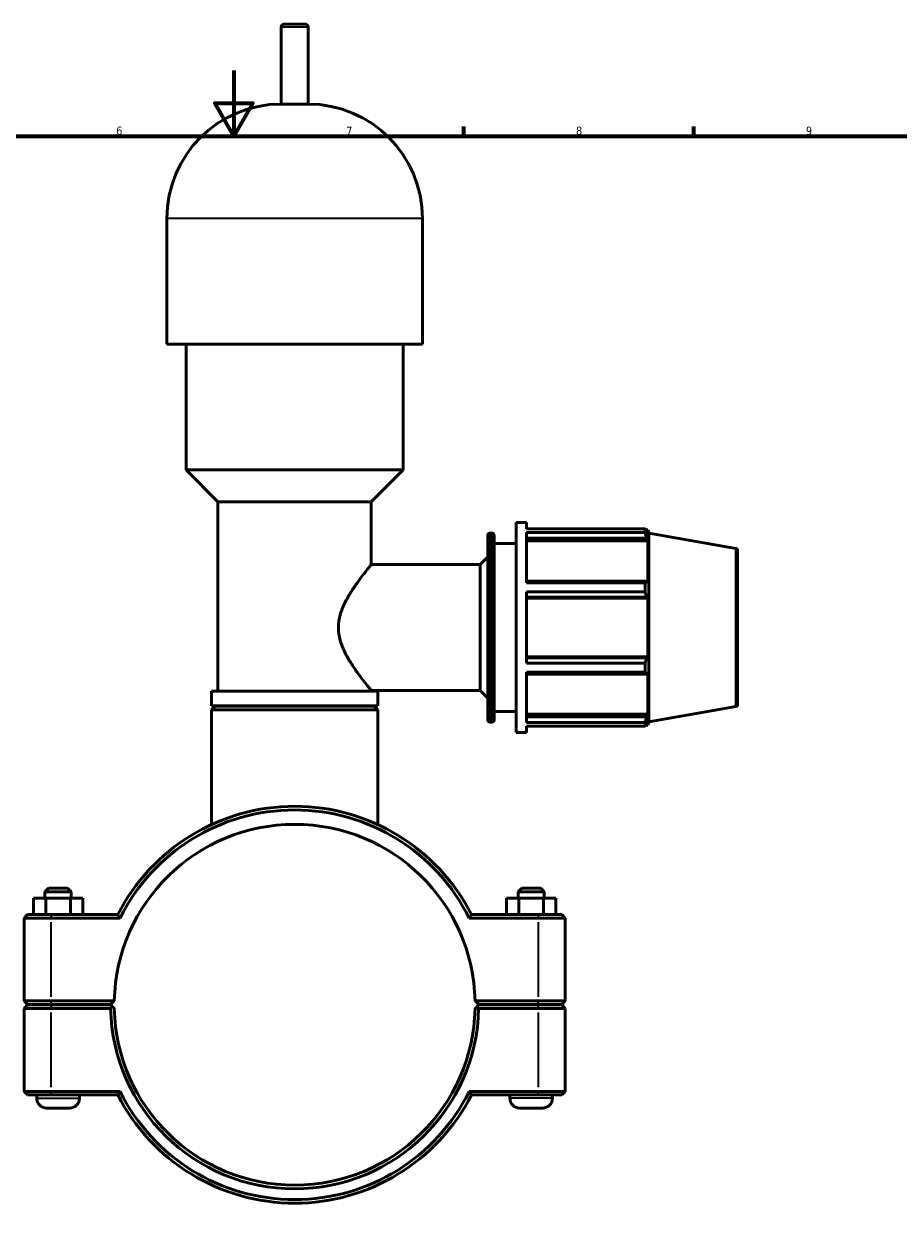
# Model space of a CAD drawing. Header units: millimetres. Extents: x 0 to 1025, y -26 to 1487.
# Tile 4 of 8: x 357 to 623, y 242 to 608. Entities that reach past the tile are written whole.
import ezdxf

# ---------------------------------------------------------------- set-up
doc = ezdxf.new("R2010")
doc.units = ezdxf.units.MM
for name, color, linetype, lineweight in [('Border (ISO)', 7, 'Continuous', 70), ('Visible (ISO)', 7, 'Continuous', 50), ('Visible Narrow (ISO)', 7, 'Continuous', 35)]:
    doc.layers.add(name, color=color, linetype=linetype, lineweight=lineweight)
doc.styles.add('Note Text (ISO)', font='tahoma.ttf')

# ---------------------------------------------------------------- blocks, each defined once
blk = doc.blocks.new('Borders Default Border')
at = {"layer": 'Border (ISO)'}
for p, q in [((490.58, 574), (490.58, 576.9)), ((560.67, 574), (560.67, 576.9))]:
    blk.add_line(p, q, dxfattribs=at)
at = {"layer": 'Border (ISO)', "flags": 128}
for points in [[(420.5, 594), (420.5, 574), (414.73, 584), (426.27, 584), (420.5, 574)], [(20, 20), (20, 574), (821, 574), (821, 20), (20, 20)]]:
    blk.add_lwpolyline(points, dxfattribs=at)
at = {"layer": 'Border (ISO)', "color": 232, "true_color": 0xca0064, "char_height": 2.5, "attachment_point": 7, "style": 'Note Text (ISO)'}
for s, insert in [('6', (384.66, 574.35)), ('7', (454.77, 574.4)), ('8', (524.81, 574.34)), ('9', (594.88, 574.35))]:
    blk.add_mtext(s, dxfattribs=dict(at, insert=insert))

msp = doc.modelspace()

# ---------------------------------------------------------------- linework, layer by layer
at = {"layer": 'Visible (ISO)'}
for p, q in [((435.936, 608.177), (442.126, 608.177)), ((434.936, 583.777), (434.936, 607.177)), ((443.126, 583.777), (443.126, 607.177)), ((443.126, 583.777), (434.936, 583.777)), ((400.079, 510.577), (400.079, 548.92)), ((477.983, 510.577), (477.983, 548.92)), ((477.983, 510.577), (400.079, 510.577)), ((405.922, 472.235), (405.922, 510.577)), ((472.14, 472.235), (472.14, 510.577)), ((472.14, 472.235), (405.922, 472.235)), ((415.66, 462.497), (405.922, 472.235)), ((462.402, 462.497), (472.14, 472.235)), ((462.402, 462.497), (415.66, 462.497)), ((415.66, 404.777), (415.66, 462.497)), ((462.402, 443.377), (462.402, 462.497)), ((506.531, 392.177), (506.531, 456.177)), ((506.531, 456.177), (509.731, 456.177)), ((509.731, 454.287), (509.731, 456.177)), ((509.731, 454.287), (545.852, 454.287)), ((545.852, 453.13), (545.852, 454.287)), ((546.055, 453.937), (546.668, 453.937)), ((547.031, 452.938), (546.668, 453.937)), ((546.668, 452.56), (546.668, 453.937)), ((497.903, 396.017), (497.903, 452.337)), ((498.543, 452.977), (499.191, 452.977)), ((499.831, 452.337), (499.831, 396.017)), ((509.731, 437.806), (509.731, 453.13)), ((545.852, 453.13), (509.731, 453.13)), ((509.731, 451.426), (546.318, 451.426)), ((509.731, 450.575), (546.668, 450.575)), ((546.668, 452.56), (546.318, 453.476)), ((546.318, 451.426), (546.668, 450.575)), ((546.668, 437.919), (546.668, 450.575)), ((547.031, 395.417), (547.031, 452.938)), ((573.502, 448.271), (547.031, 452.938)), ((499.831, 449.777), (506.531, 449.777)), ((574.031, 447.64), (574.031, 400.714)), ((462.402, 443.377), (495.531, 443.377)), ((495.531, 443.377), (497.903, 445.749)), ((495.531, 404.977), (495.531, 443.377)), ((546.318, 438.362), (509.731, 438.362)), ((509.731, 437.806), (545.852, 437.806)), ((545.852, 435.013), (545.852, 437.806)), ((546.668, 437.919), (546.318, 438.362)), ((509.731, 413.342), (509.731, 435.013)), ((545.852, 435.013), (509.731, 435.013)), ((509.731, 433.415), (546.318, 433.415)), ((509.731, 433.126), (546.668, 433.126)), ((546.318, 433.415), (546.668, 433.126)), ((546.668, 415.228), (546.668, 433.126)), ((509.731, 415.228), (546.668, 415.228)), ((546.318, 414.94), (509.731, 414.94)), ((546.668, 415.228), (546.318, 414.94)), ((509.731, 413.342), (545.852, 413.342)), ((509.731, 395.225), (509.731, 410.548)), ((545.852, 410.548), (509.731, 410.548)), ((509.731, 409.992), (546.318, 409.992)), ((545.852, 410.548), (545.852, 413.342)), ((546.318, 409.992), (546.668, 410.436)), ((546.668, 397.78), (546.668, 410.436)), ((464.35, 404.777), (413.712, 404.777)), ((413.712, 400.277), (413.712, 404.777)), ((462.402, 404.777), (462.402, 404.977)), ((462.402, 404.977), (495.531, 404.977)), ((464.35, 400.277), (464.35, 404.777)), ((495.531, 404.977), (497.903, 402.606)), ((464.35, 400.277), (413.712, 400.277)), ((414.812, 400.177), (413.712, 399.077)), ((464.35, 399.077), (413.712, 399.077)), ((413.712, 364.125), (413.712, 399.077)), ((414.812, 400.177), (463.25, 400.177)), ((419.555, 400.177), (419.555, 400.277)), ((458.507, 400.177), (458.507, 400.277)), ((463.25, 400.177), (464.35, 399.077)), ((464.35, 364.125), (464.35, 399.077)), ((573.502, 400.084), (547.031, 395.417)), ((498.543, 395.377), (499.191, 395.377)), ((499.831, 398.577), (506.531, 398.577)), ((509.731, 397.78), (546.668, 397.78)), ((546.318, 396.928), (509.731, 396.928)), ((509.731, 395.225), (545.852, 395.225)), ((545.852, 394.068), (545.852, 395.225)), ((546.668, 397.78), (546.318, 396.928)), ((546.318, 394.879), (546.668, 395.795)), ((546.668, 394.417), (546.668, 395.795)), ((547.031, 395.417), (546.668, 394.417)), ((506.531, 392.177), (509.731, 392.177)), ((509.731, 392.177), (509.731, 394.068)), ((545.852, 394.068), (509.731, 394.068)), ((546.055, 394.417), (546.668, 394.417)), ((364.031, 344.677), (362.931, 343.577)), ((364.031, 344.677), (369.831, 344.677)), ((369.831, 344.677), (370.931, 343.577)), ((508.231, 344.677), (507.131, 343.577)), ((514.031, 344.677), (508.231, 344.677)), ((514.031, 344.677), (515.131, 343.577)), ((359.426, 341.677), (363.213, 341.677)), ((359.426, 336.677), (359.426, 341.677)), ((370.931, 343.577), (362.931, 343.577)), ((362.931, 341.677), (362.931, 343.577)), ((363.213, 341.677), (370.719, 341.677)), ((363.213, 336.677), (363.213, 341.677)), ((370.719, 341.677), (374.437, 341.677)), ((370.719, 336.677), (370.719, 341.677)), ((370.931, 341.677), (370.931, 343.577)), ((374.437, 336.677), (374.437, 341.677)), ((507.344, 341.677), (503.626, 341.677)), ((503.626, 336.677), (503.626, 341.677)), ((507.131, 343.577), (515.131, 343.577)), ((507.131, 343.577), (507.131, 341.677)), ((507.344, 336.677), (507.344, 341.677)), ((514.849, 341.677), (507.344, 341.677)), ((514.849, 336.677), (514.849, 341.677)), ((518.637, 341.677), (514.849, 341.677)), ((515.131, 343.577), (515.131, 341.677)), ((518.637, 336.677), (518.637, 341.677)), ((357.631, 336.677), (356.531, 335.577)), ((357.631, 336.677), (364.781, 336.677)), ((385.142, 336.677), (364.781, 336.677)), ((513.281, 336.677), (492.92, 336.677)), ((513.281, 336.677), (520.431, 336.677)), ((520.431, 336.677), (521.531, 335.577)), ((364.781, 335.577), (356.531, 335.577)), ((356.531, 335.577), (356.531, 310.327)), ((364.781, 335.577), (385.82, 335.577)), ((492.242, 335.577), (513.281, 335.577)), ((521.531, 335.577), (513.281, 335.577)), ((521.531, 310.327), (521.531, 335.577)), ((357.631, 309.227), (356.531, 310.327)), ((356.531, 310.327), (364.781, 310.327)), ((357.631, 309.127), (356.531, 308.027)), ((364.781, 308.027), (356.531, 308.027)), ((356.531, 308.027), (356.531, 282.777)), ((364.781, 309.227), (357.631, 309.227)), ((357.631, 309.127), (364.781, 309.127)), ((360.431, 309.127), (360.431, 309.227)), ((384.043, 310.327), (364.781, 310.327)), ((364.781, 309.227), (382.931, 309.227)), ((382.931, 309.127), (364.781, 309.127)), ((364.781, 308.027), (382.943, 308.027)), ((373.431, 309.127), (373.431, 309.227)), ((382.931, 309.227), (384.043, 310.327)), ((383.486, 308.579), (382.931, 309.127)), ((494.019, 310.327), (495.131, 309.227)), ((513.281, 310.327), (494.019, 310.327)), ((495.131, 309.127), (494.577, 308.579)), ((495.119, 308.027), (513.281, 308.027)), ((495.131, 309.227), (513.281, 309.227)), ((513.281, 309.127), (495.131, 309.127)), ((504.631, 309.227), (504.631, 309.127)), ((513.281, 310.327), (521.531, 310.327)), ((520.431, 309.227), (513.281, 309.227)), ((513.281, 309.127), (520.431, 309.127)), ((521.531, 308.027), (513.281, 308.027)), ((517.631, 309.227), (517.631, 309.127)), ((520.431, 309.227), (521.531, 310.327)), ((520.431, 309.127), (521.531, 308.027)), ((521.531, 282.777), (521.531, 308.027)), ((356.531, 282.777), (364.781, 282.777)), ((357.631, 281.677), (356.531, 282.777)), ((385.82, 282.777), (364.781, 282.777)), ((513.281, 282.777), (492.242, 282.777)), ((513.281, 282.777), (521.531, 282.777)), ((520.431, 281.677), (521.531, 282.777)), ((364.781, 281.677), (357.631, 281.677)), ((360.431, 280.677), (360.431, 281.677)), ((364.781, 281.677), (385.142, 281.677)), ((373.431, 280.677), (373.431, 281.677)), ((492.92, 281.677), (513.281, 281.677)), ((504.631, 281.677), (504.631, 280.677)), ((520.431, 281.677), (513.281, 281.677)), ((517.631, 281.677), (517.631, 280.677)), ((370.431, 277.677), (363.431, 277.677)), ((507.631, 277.677), (514.631, 277.677))]:
    msp.add_line(p, q, dxfattribs=at)
for centre, radius, start, end in [((435.936, 607.177), 1, 90, 180), ((442.126, 607.177), 1, 0, 90), ((434.936, 548.92), 34.857, 90, 180), ((443.126, 548.92), 34.857, 0, 90), ((498.543, 452.337), 0.64, 90, 180), ((499.191, 452.337), 0.64, 0, 90), ((573.391, 447.64), 0.64, 0, 80), ((573.391, 400.714), 0.64, 280, 0), ((498.543, 396.017), 0.64, 180, 270), ((499.191, 396.017), 0.64, 270, 0), ((439.031, 309.177), 60.5, 27.03569, 152.96431), ((439.031, 309.177), 59.4, 26.3878, 153.6122), ((439.031, 309.177), 55, 1.19809, 178.80191), ((439.031, 309.177), 56.1, 181.17459, 358.82541), ((439.031, 309.177), 55, 178.80191, 178.80198), ((439.031, 309.177), 55, 181.19802, 358.80198), ((439.031, 309.177), 55, 1.19802, 1.19809), ((439.031, 309.177), 59.4, 206.3878, 333.6122), ((363.431, 280.677), 3, 180, 270), ((370.431, 280.677), 3, 270, 0), ((439.031, 309.177), 60.5, 207.03569, 332.96431), ((507.631, 280.677), 3, 180, 270), ((514.631, 280.677), 3, 270, 0)]:
    msp.add_arc(centre, radius, start, end, dxfattribs=at)
for points, weights in [([(545.852, 454.287), (546.095, 453.873), (546.318, 453.476)], [1, 1.00110742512, 1.00139794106]), ([(546.318, 451.426), (546.095, 452.261), (545.852, 453.13)], [1.00139794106, 1.00110742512, 1]), ([(545.852, 437.806), (546.095, 438.09), (546.318, 438.362)], [1, 1.00110742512, 1.00139794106]), ([(546.318, 433.415), (546.095, 434.198), (545.852, 435.013)], [1.00139794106, 1.00110742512, 1]), ([(545.852, 413.342), (546.095, 414.157), (546.318, 414.94)], [1, 1.00110742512, 1.00139794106]), ([(546.318, 409.992), (546.095, 410.265), (545.852, 410.548)], [1.00139794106, 1.00110742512, 1]), ([(545.852, 395.225), (546.095, 396.094), (546.318, 396.928)], [1, 1.00110742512, 1.00139794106]), ([(546.318, 394.879), (546.095, 394.482), (545.852, 394.068)], [1.00139794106, 1.00110742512, 1]), ([(384.043, 308.027), (383.766, 308.302), (383.486, 308.579)], [1.01164178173, 1.00874308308, 1.00580210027]), ([(494.577, 308.579), (494.297, 308.302), (494.019, 308.027)], [1.00580210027, 1.00874308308, 1.01164178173])]:
    msp.add_rational_spline(points, weights, degree=2, dxfattribs=at)
msp.add_open_spline([(462.402, 443.377), (462.402, 443.377), (462.296, 443.248), (461.871, 442.728), (461.553, 442.337), (460.752, 441.332), (460.267, 440.718), (459.206, 439.332), (458.63, 438.559), (457.458, 436.917), (456.815, 435.981), (455.536, 433.948), (454.9, 432.853), (453.765, 430.542), (453.266, 429.326), (452.56, 426.807), (452.357, 425.502), (452.357, 422.852), (452.56, 421.548), (453.266, 419.029), (453.765, 417.813), (454.9, 415.502), (455.536, 414.407), (456.815, 412.374), (457.458, 411.437), (458.63, 409.795), (459.206, 409.023), (460.267, 407.637), (460.752, 407.022), (461.553, 406.018), (461.871, 405.627), (462.296, 405.107), (462.402, 404.977), (462.402, 404.977)], degree=3, knots=[3.1213838, 3.1213838, 3.1213838, 3.1213838, 3.5042165, 3.5042165, 3.8870491, 3.8870491, 4.2698818, 4.2698818, 4.6527145, 4.6527145, 5.0502278, 5.0502278, 5.447741, 5.447741, 5.8452543, 5.8452543, 6.2427676, 6.2427676, 6.6402808, 6.6402808, 7.0377941, 7.0377941, 7.4353074, 7.4353074, 7.8328206, 7.8328206, 8.2156533, 8.2156533, 8.598486, 8.598486, 8.9813187, 8.9813187, 9.3641513, 9.3641513, 9.3641513, 9.3641513], dxfattribs=at)
for points, degree in [([(385.82, 335.577), (385.593, 335.944), (385.367, 336.31), (385.142, 336.677)], 3), ([(492.242, 335.577), (492.469, 335.944), (492.695, 336.31), (492.92, 336.677)], 3), ([(382.943, 308.027), (383.214, 308.304), (383.486, 308.579)], 2), ([(494.577, 308.579), (494.848, 308.304), (495.119, 308.027)], 2), ([(385.82, 282.777), (385.593, 282.411), (385.367, 282.044), (385.142, 281.677)], 3), ([(492.242, 282.777), (492.469, 282.411), (492.695, 282.044), (492.92, 281.677)], 3)]:
    msp.add_open_spline(points, degree=degree, dxfattribs=at)
at = {"layer": 'Visible Narrow (ISO)'}
for p, q in [((443.076, 607.177), (434.987, 607.177)), ((477.504, 548.92), (400.559, 548.92)), ((498.543, 452.623), (498.543, 395.732)), ((499.191, 395.732), (499.191, 452.623)), ((573.502, 400.381), (573.502, 447.974)), ((364.781, 336.622), (364.781, 335.632)), ((513.281, 336.622), (513.281, 335.632)), ((364.781, 311.59), (364.781, 334.315)), ((513.281, 334.315), (513.281, 311.59)), ((364.781, 309.282), (364.781, 310.272)), ((364.781, 309.072), (364.781, 308.082)), ((513.281, 309.282), (513.281, 310.272)), ((513.281, 309.072), (513.281, 308.082)), ((364.781, 284.04), (364.781, 306.765)), ((513.281, 306.765), (513.281, 284.04)), ((364.781, 281.732), (364.781, 282.722)), ((513.281, 281.732), (513.281, 282.722)), ((360.511, 280.677), (373.351, 280.677)), ((517.551, 280.677), (504.711, 280.677))]:
    msp.add_line(p, q, dxfattribs=at)

# ---------------------------------------------------------------- block references
msp.add_blockref('Borders Default Border', (0, 0))

doc.saveas('drawing.dxf')
